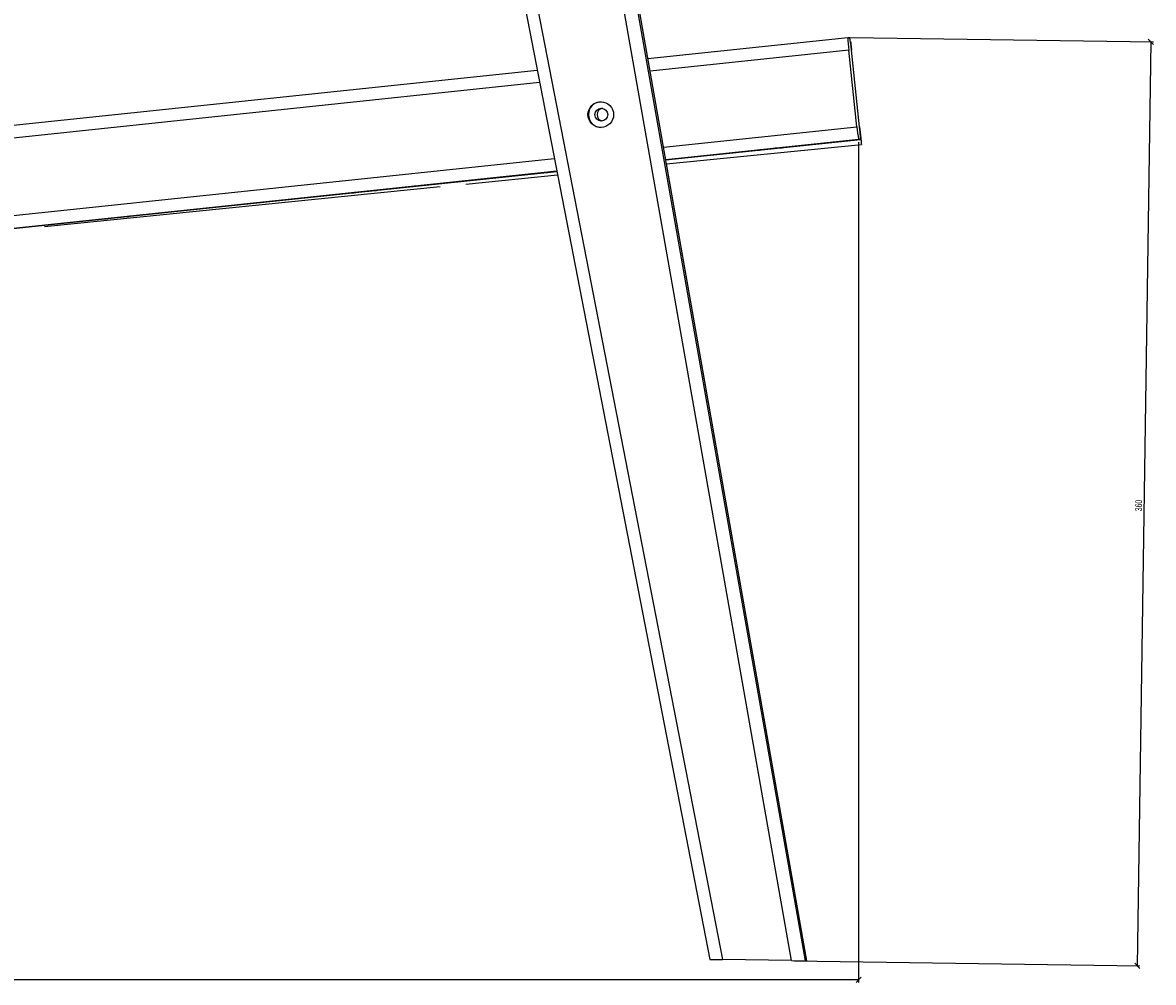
# Model space of a CAD drawing. Header units: millimetres. Extents: x 165 to 1968, y 82 to 1910.
# Tile 10 of 11: x 1527 to 1968, y 1214 to 1588. Entities that reach past the tile are written whole.
import ezdxf

# ---------------------------------------------------------------- set-up
doc = ezdxf.new("R2010")
doc.units = ezdxf.units.MM
doc.layers.add('LINHAS_LAYOUT', color=7, linetype='Continuous', lineweight=25)
doc.styles.add('SLDTEXTSTYLE0', font='TXT', dxfattribs={"width": 0.605})
doc.dimstyles.new('SLDDIMSTYLE0', dxfattribs={"dimtxt": 2.568319, "dimasz": 2, "dimexe": 0, "dimexo": 0.0625, "dimgap": 0.64208, "dimtad": 1, "dimdec": 1, "dimrnd": 1e-09, "dimzin": 12, "dimdsep": 46, "dimtxsty": 'SLDTEXTSTYLE0', "dimblk1": 'OBLIQUE', "dimblk2": 'OBLIQUE', "dimsah": 1, "dimcen": 0.09, "dimadec": 0, "dimazin": 3, "dimtfac": 1, "dimtdec": 1, "dimtofl": 0, "dimtmove": 0, "dimatfit": 3, "dimldrblk": 'OBLIQUE', "dimfxl": 0, "dimfrac": 2, "dimtolj": 1, "dimtzin": 12, "dimarcsym": 0})
doc.dimstyles.new('SLDDIMSTYLE2', dxfattribs={"dimtxt": 2.568319, "dimasz": 2, "dimexe": 0, "dimexo": 0.0625, "dimgap": 0.64208, "dimtad": 1, "dimdec": 4, "dimzin": 12, "dimdsep": 46, "dimtxsty": 'SLDTEXTSTYLE0', "dimblk1": 'OBLIQUE', "dimblk2": 'OBLIQUE', "dimsah": 1, "dimcen": 0.09, "dimazin": 3, "dimtfac": 1, "dimtofl": 0, "dimtmove": 0, "dimatfit": 3, "dimldrblk": 'OBLIQUE', "dimfxl": 0, "dimfrac": 2, "dimtolj": 1, "dimtzin": 12, "dimarcsym": 0})

# ---------------------------------------------------------------- blocks, each defined once
blk = doc.blocks.new('_OBLIQUE')
at = {"color": 0, "linetype": 'ByBlock', "lineweight": -2}
blk.add_line((-0.5, -0.5), (0.5, 0.5), dxfattribs=at)
blk = doc.blocks.new('_D_4')
at = {"layer": 'LINHAS_LAYOUT'}
for p, q in [((1849.47, 1582.03), (1967.52, 1580.29)), ((1966.52, 1580.31), (1961.22, 1220.36)), ((1827.48, 1222.33), (1962.22, 1220.34))]:
    blk.add_line(p, q, dxfattribs=at)
at = {"layer": 'LINHAS_LAYOUT', "xscale": 2, "yscale": 2}
for p, rotation in [((1966.52, 1580.31, -22.59), 89.15721646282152), ((1961.22, 1220.36, -22.59), 269.1572164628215)]:
    blk.add_blockref('_OBLIQUE', p, dxfattribs=dict(at, rotation=rotation))
at = {"layer": 'LINHAS_LAYOUT', "insert": (1960.41, 1397.44), "char_height": 2.646, "attachment_point": 1, "rotation": 89.1572, "style": 'SLDTEXTSTYLE0'}
blk.add_mtext('360', dxfattribs=at)
blk = doc.blocks.new('_D_5')
at = {"layer": 'LINHAS_LAYOUT'}
for p, q in [((1852.65, 1541.27), (1852.65, 1213.88)), ((1119.03, 1231.76), (1119.03, 1213.88)), ((1852.65, 1214.88), (1119.03, 1214.88))]:
    blk.add_line(p, q, dxfattribs=at)
at = {"layer": 'LINHAS_LAYOUT', "xscale": 2, "yscale": 2, "rotation": 180.0000000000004}
blk.add_blockref('_OBLIQUE', (1119.03, 1214.88, -22.59), dxfattribs=at)
at = {"layer": 'LINHAS_LAYOUT', "xscale": 2, "yscale": 2}
blk.add_blockref('_OBLIQUE', (1852.65, 1214.88, -22.59), dxfattribs=at)
at = {"layer": 'LINHAS_LAYOUT', "insert": (1482.9, 1218.29), "char_height": 2.646, "attachment_point": 1, "style": 'SLDTEXTSTYLE0'}
blk.add_mtext('735', dxfattribs=at)
blk = doc.blocks.new('_D_6')
at = {"layer": 'LINHAS_LAYOUT'}
blk.add_arc((1361.64, 1530.85), 140.71, 6.0036, 110.9883, dxfattribs=at)
at = {"layer": 'LINHAS_LAYOUT', "xscale": 2, "yscale": 2}
for p, rotation in [((1311.24, 1662.22, -22.59), 200.5811532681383), ((1501.58, 1545.56, -22.59), 276.4107990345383)]:
    blk.add_blockref('_OBLIQUE', p, dxfattribs=dict(at, rotation=rotation))
at = {"layer": 'LINHAS_LAYOUT', "insert": (1433.84, 1655.63), "char_height": 2.646, "attachment_point": 1, "rotation": 328.496, "style": 'SLDTEXTSTYLE0'}
blk.add_mtext('105°', dxfattribs=at)

msp = doc.modelspace()

# ---------------------------------------------------------------- linework, layer by layer
at = {"color": 7, "linetype": 'Continuous', "lineweight": 25}
for p, q in [((1826.48152, 1222.34007), (1731.84747, 1759.36352)), ((1737.00369, 1759.88744), (1831.74324, 1222.26523)), ((1832.44124, 1222.26523), (1737.70167, 1759.88744)), ((1691.25776, 1755.07705), (1794.65683, 1222.8107)), ((1696.07488, 1755.60139), (1799.59038, 1222.73564)), ((1770.48604, 1573.84475), (1848.4692, 1582.04611)), ((1848.4692, 1582.04611), (1849.16717, 1582.04611)), ((1851.95095, 1547.23783), (1848.81702, 1577.0735)), ((1849.82604, 1577.43491), (1849.86401, 1577.0735)), ((1852.99793, 1547.23783), (1849.86401, 1577.0735)), ((1361.64244, 1530.84736), (1727.34565, 1569.30776)), ((1852.64778, 1542.26522), (1777.44468, 1534.35625)), ((1777.45739, 1534.28419), (1818.48967, 1538.59948)), ((1777.73454, 1532.71137), (1853.72311, 1540.32634)), ((1818.48967, 1538.59948), (1853.34575, 1542.26522)), ((1852.64778, 1542.26522), (1853.34575, 1542.26522)), ((1660.35815, 1521.96904), (1729.99871, 1529.29302)), ((1832.44422, 1222.26527), (1777.73749, 1532.71167)), ((1699.49441, 1524.87077), (1735.28138, 1528.45706)), ((1535.31487, 1508.41801), (1689.54414, 1523.87364)), ((1563.85541, 1511.82003), (1660.35815, 1521.96904)), ((1496.26312, 1504.71147), (1563.85541, 1511.82003)), ((1826.48152, 1222.34007), (1799.59038, 1222.73564)), ((1831.74324, 1222.26523), (1832.44124, 1222.26523))]:
    msp.add_line(p, q, dxfattribs=at)
at = {"color": 8, "linetype": 'Continuous', "lineweight": 25}
for p, q in [((1848.81702, 1577.0735), (1771.3527, 1568.92671)), ((1728.29926, 1564.39884), (1358.17696, 1525.47373)), ((1776.57168, 1539.31032), (1851.95095, 1547.23783)), ((1226.80506, 1481.4923), (1734.0419, 1534.83753)), ((1735.00249, 1529.89267), (1230.79118, 1476.86564)), ((1729.99871, 1529.29302), (1735.01647, 1529.82073))]:
    msp.add_line(p, q, dxfattribs=at)
at = {"color": 7, "linetype": 'Continuous', "lineweight": 25, "flags": 128}
for points in [[(1852.99793, 1547.23783), (1853.13314, 1545.95076), (1853.32835, 1544.09225), (1853.48457, 1542.60488), (1853.60179, 1541.48905), (1853.67996, 1540.74501), (1853.71903, 1540.37295), (1853.72392, 1540.32643)], [(1818.48967, 1538.59948), (1819.82398, 1538.74047), (1821.04638, 1538.87104), (1822.06622, 1538.98145), (1822.80788, 1539.06353), (1823.21632, 1539.11118), (1823.26126, 1539.1209), (1822.9394, 1539.09193), (1822.27454, 1539.02646), (1821.31607, 1538.9293), (1820.13503, 1538.80771), (1818.81899, 1538.67065), (1817.46561, 1538.52831), (1816.17525, 1538.39125), (1815.04357, 1538.26966), (1814.15457, 1538.1725), (1813.57411, 1538.10699), (1813.34529, 1538.07806), (1813.48506, 1538.08777), (1813.98306, 1538.13543), (1814.80235, 1538.2175), (1815.88215, 1538.32792), (1817.14243, 1538.45845), (1818.48967, 1538.59948)], [(1729.99871, 1529.29302), (1731.33302, 1529.43404), (1732.55542, 1529.56458), (1733.57526, 1529.67499), (1734.3169, 1529.75707), (1734.72536, 1529.80475), (1734.7703, 1529.81447), (1734.44842, 1529.7855), (1733.78357, 1529.72002), (1732.82509, 1529.62287), (1731.64405, 1529.50125), (1730.32803, 1529.36418), (1728.97464, 1529.22185), (1727.68428, 1529.08482), (1726.55261, 1528.96319), (1725.66359, 1528.86604), (1725.08313, 1528.80056), (1724.85431, 1528.7716), (1724.99408, 1528.78131), (1725.49208, 1528.82899), (1726.31137, 1528.91107), (1727.39119, 1529.02146), (1728.65147, 1529.15202), (1729.99871, 1529.29302)], [(1660.35815, 1521.96904), (1661.69245, 1522.11006), (1662.91485, 1522.2406), (1663.9347, 1522.35101), (1664.67635, 1522.43309), (1665.08479, 1522.48077), (1665.12973, 1522.49049), (1664.80785, 1522.46152), (1664.14301, 1522.39604), (1663.18453, 1522.29889), (1662.00348, 1522.17727), (1660.68746, 1522.0402), (1659.33408, 1521.89787), (1658.04371, 1521.76084), (1656.91205, 1521.63921), (1656.02302, 1521.54206), (1655.44257, 1521.47658), (1655.21375, 1521.44762), (1655.35351, 1521.45733), (1655.85151, 1521.50501), (1656.6708, 1521.58709), (1657.75062, 1521.69751), (1659.0109, 1521.82804), (1660.35815, 1521.96904)], [(1563.85541, 1511.82003), (1565.18971, 1511.96103), (1566.41212, 1512.09156), (1567.43196, 1512.20198), (1568.17361, 1512.28406), (1568.58205, 1512.33174), (1568.627, 1512.34146), (1568.30512, 1512.31249), (1567.64028, 1512.24701), (1566.68179, 1512.14986), (1565.50075, 1512.02823), (1564.18473, 1511.89117), (1562.83135, 1511.74887), (1561.54097, 1511.61181), (1560.40931, 1511.49018), (1559.52028, 1511.39303), (1558.93983, 1511.32755), (1558.71101, 1511.29858), (1558.85078, 1511.3083), (1559.34877, 1511.35598), (1560.16807, 1511.43806), (1561.24789, 1511.54848), (1562.50816, 1511.67901), (1563.85541, 1511.82003)]]:
    msp.add_lwpolyline(points, dxfattribs=at)
at = {"color": 7, "linetype": 'Continuous', "lineweight": 25}
for centre, radius in [((1752.16625, 1551.9361), 4.99908), ((1752.34189, 1551.93621), 2.49945)]:
    msp.add_circle(centre, radius, dxfattribs=at)
for centre, radius, start, end in [((1884.14388, 1582.043), 35.67468, 179.9950162, 188.007377), ((1813.3061, 1574.48558), 36.64939, 4.0491991, 11.9052309), ((1752.34503, 1551.93661), 5, 90.0247728, 269.9752272), ((1753.21684, 1551.9366), 2.50021, 100.0831756, 259.9168244), ((1888.50885, 1549.82575), 36.64939, 184.0491991, 191.9052309), ((1817.67108, 1542.26833), 35.67468, 359.9950162, 8.007377)]:
    msp.add_arc(centre, radius, start, end, dxfattribs=at)
for centre, major_axis, ratio, start_param, end_param in [((1799.76487, 1222.73564), (5.10805, -0.07505), 0.000502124, 3.107432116, 4.678228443), ((1826.65601, 1222.34007), (5.09022, -0.07479), 0.000503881, 4.678108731, 6.248905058), ((1827.354, 1222.34007), (5.09022, -0.07479), 0.000503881, 6.248905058, 6.317658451)]:
    msp.add_ellipse(centre, major_axis=major_axis, ratio=ratio, start_param=start_param, end_param=end_param, dxfattribs=at)
msp.add_open_spline([(1849.51824, 1580.36517), (1849.51742, 1580.37293), (1849.515, 1580.39584), (1849.54962, 1580.06633), (1849.61562, 1579.43812), (1849.70716, 1578.56665), (1849.78175, 1577.85674), (1849.82142, 1577.47892), (1849.82604, 1577.43491)], degree=3, knots=[0, 0, 0, 0, 0.110386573, 0.325814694, 0.541203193, 0.756483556, 0.971639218, 1, 1, 1, 1], dxfattribs=at)

# ---------------------------------------------------------------- dimensions: what is measured, and where the dimension line sits
at = {"layer": 'LINHAS_LAYOUT'}
dim = msp.add_angular_dim_2l(base=(1435.17066, 1650.81562), line1=((1361.64243, 1530.84736), (1848.46919, 1582.04611)), line2=((1291.03926, 1714.88701), (1361.64243, 1530.84736)), dimstyle='SLDDIMSTYLE2', dxfattribs=at)
dim.commit()
dim.dimension.update_dxf_attribs({"geometry": '_D_6', "text_midpoint": (1435.17066, 1650.81562), "dimtype": 162})
dim = msp.add_linear_dim(base=(1961.22017, 1220.358), p1=(1848.46919, 1582.04611), p2=(1826.48151, 1222.34007), angle=89.1572165, dimstyle='SLDDIMSTYLE0', dxfattribs=at)
dim.commit()
dim.dimension.update_dxf_attribs({"geometry": '_D_4', "text_midpoint": (1963.86769, 1400.3338), "dimtype": 160})
dim = msp.add_linear_dim(base=(1119.02795, 1214.87561), p1=(1852.64778, 1542.26523), p2=(1119.02795, 1232.76488), dimstyle='SLDDIMSTYLE0', dxfattribs=at)
dim.commit()
dim.dimension.update_dxf_attribs({"geometry": '_D_5', "text_midpoint": (1485.83787, 1214.87561), "dimtype": 160})

doc.saveas('drawing.dxf')
